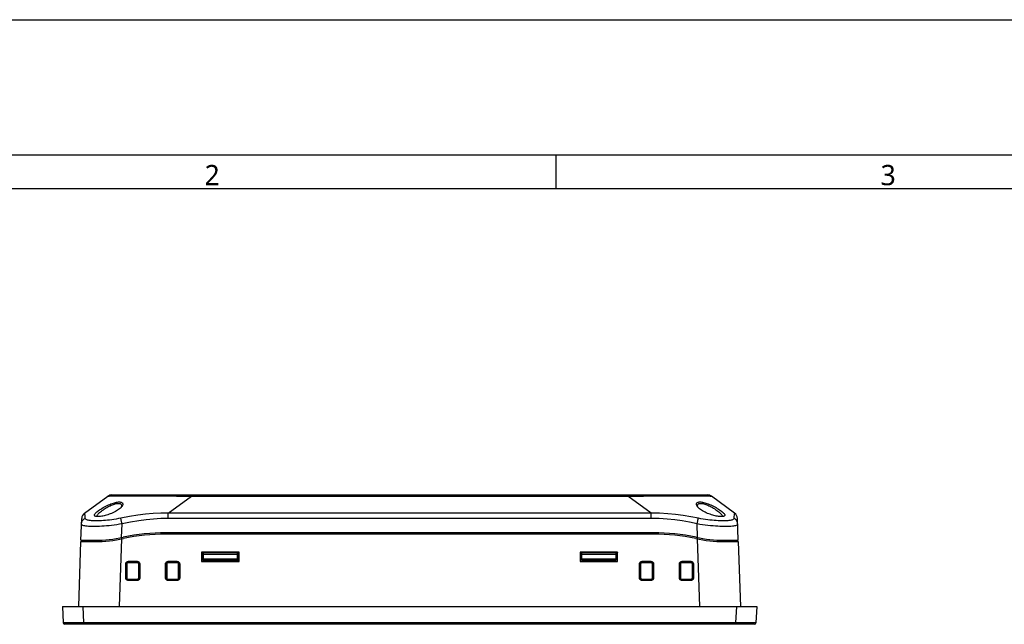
# Model space of a CAD drawing. Header units: millimetres. Extents: x 0 to 1188, y 0 to 840.
# Tile 9 of 38: x 291 to 583, y 661 to 840. Entities that reach past the tile are written whole.
import ezdxf

# ---------------------------------------------------------------- set-up
doc = ezdxf.new("R2010")
doc.units = ezdxf.units.MM
doc.header["$LTSCALE"] = 65.34
for name, color, linetype in [('00_TOPRB0700WD-C-FORMAT', 7, 'CONTINUOUS'), ('2378309_02-SHAPE', 7, 'CONTINUOUS'), ('2378309_03-SHAPE', 7, 'CONTINUOUS'), ('BATT_CR2032-SHAPE', 7, 'CONTINUOUS'), ('FX-W-124-SHAPE', 7, 'CONTINUOUS'), ('PCB_MAIN-OP_07W_BASE-SHAPE', 7, 'CONTINUOUS'), ('RB07W-P0100_REV1-SHAPE', 7, 'CONTINUOUS'), ('RB07W-P0300_REV1-SHAPE', 7, 'CONTINUOUS'), ('TERMINAL_BLOCK_AG-SHAPE', 7, 'CONTINUOUS')]:
    doc.layers.add(name, color=color, linetype=linetype)
doc.styles.add('TEXTSTYLE_2', font='malgun.ttf')

msp = doc.modelspace()

# ---------------------------------------------------------------- linework, layer by layer
at = {"layer": '00_TOPRB0700WD-C-FORMAT', "color": 7, "linetype": 'Continuous'}
for p, q in [((0, 840), (1188, 840)), ((40, 800), (1148, 800)), ((450, 790), (450, 800)), ((50, 790), (1138, 790))]:
    msp.add_line(p, q, dxfattribs=at)
at = {"layer": '2378309_02-SHAPE', "color": 7, "linetype": 'Continuous'}
for p, q in [((345.640137, 682.081752), (345.140137, 682.081752)), ((345.640137, 681.817649), (345.140137, 681.817649)), ((345.140137, 681.517649), (345.640137, 681.517649)), ((345.690137, 679.617649), (345.690137, 679.717649)), ((347.590137, 679.717649), (347.590137, 679.617649))]:
    msp.add_line(p, q, dxfattribs=at)
for points in [[(345.390137, 682.081752), (345.372677, 682.082156), (345.355326, 682.083363), (345.338053, 682.085375), (345.320953, 682.088179), (345.304089, 682.091773), (345.287526, 682.096134), (345.271343, 682.101243), (345.255556, 682.107093), (345.240182, 682.113681), (345.225301, 682.120973), (345.210985, 682.128942), (345.197275, 682.137559), (345.184217, 682.146801), (345.171866, 682.15662), (345.160287, 682.166968), (345.149488, 682.177827), (345.140137, 682.188444)], [(345.555073, 682.121025), (345.540199, 682.11373), (345.524834, 682.107139), (345.509059, 682.101287), (345.492886, 682.096174), (345.47633, 682.091807), (345.459466, 682.088207), (345.442354, 682.085393), (345.425055, 682.083373), (345.40766, 682.082161), (345.390137, 682.081752)], [(345.640137, 682.188447), (345.630854, 682.177899), (345.620063, 682.16704), (345.608488, 682.156689), (345.596142, 682.146865), (345.583089, 682.137618), (345.569383, 682.128998), (345.555073, 682.121025)]]:
    msp.add_lwpolyline(points, dxfattribs=at)
for centre, start, end in [((345.890137, 679.717649), 89.9999976, 180.00000001), ((347.390137, 679.717649), 0, 90.0000024)]:
    msp.add_arc(centre, 0.2, start, end, dxfattribs=at)
at = {"layer": '2378309_03-SHAPE', "color": 7, "linetype": 'Continuous'}
for p, q in [((348.640137, 679.917649), (348.640137, 679.617649)), ((349.840137, 679.917649), (349.840137, 679.617649)), ((350.140137, 679.617649), (350.140137, 679.917649)), ((354.340137, 679.917649), (354.340137, 679.617649)), ((354.640137, 679.617649), (354.640137, 679.917649))]:
    msp.add_line(p, q, dxfattribs=at)
at = {"layer": 'BATT_CR2032-SHAPE', "color": 7, "linetype": 'Continuous'}
for p, q in [((345.640137, 682.017649), (345.140137, 682.017649)), ((345.140137, 681.867649), (345.640137, 681.867649)), ((356.140137, 682.017649), (355.640137, 682.017649)), ((355.640137, 681.867649), (356.140137, 681.867649)), ((356.140137, 680.417649), (355.640137, 680.417649))]:
    msp.add_line(p, q, dxfattribs=at)
for points in [[(356.140137, 681.966853), (356.138798, 681.969133), (356.092368, 682.004339), (356.033461, 682.017649)], [(355.413597, 679.617649), (355.530717, 679.627132), (355.652265, 679.657804), (355.775764, 679.713538), (355.890975, 679.793619), (355.989274, 679.892683), (356.069189, 680.008513), (356.131111, 680.145807), (356.140137, 680.180984)]]:
    msp.add_lwpolyline(points, dxfattribs=at)
msp.add_arc((355.840137, 680.417649), 0.8, 270, 292.06060585, dxfattribs=at)
at = {"layer": 'FX-W-124-SHAPE', "color": 7, "linetype": 'Continuous'}
msp.add_line((355.890337, 679.620468), (355.890337, 679.617649), dxfattribs=at)
at = {"layer": 'PCB_MAIN-OP_07W_BASE-SHAPE', "color": 7, "linetype": 'Continuous'}
for p, q in [((458.220137, 679.617649), (458.220137, 679.917649)), ((463.140137, 679.617649), (463.140137, 679.917649)), ((463.640137, 679.617649), (463.640137, 679.917649))]:
    msp.add_line(p, q, dxfattribs=at)
at = {"layer": 'RB07W-P0100_REV1-SHAPE', "color": 7, "linetype": 'Continuous'}
for p, q in [((478.779648, 687.717649), (334.500626, 687.717649)), ((308.740137, 666.317649), (309.410616, 685.517649)), ((309.410616, 685.517649), (313.640137, 685.517649)), ((321.43005, 686.283515), (320.732827, 666.317649)), ((492.547447, 666.317649), (491.850224, 686.283515)), ((499.640137, 685.517649), (503.869658, 685.517649)), ((503.869658, 685.517649), (504.540137, 666.317649)), ((345.101564, 682.356227), (345.099447, 679.576964)), ((345.101564, 682.356227), (345.140137, 682.317649)), ((356.17871, 682.356227), (345.101564, 682.356227)), ((345.140137, 682.317649), (345.140137, 679.617649)), ((356.140137, 682.317649), (345.140137, 682.317649)), ((356.17871, 682.356227), (356.140137, 682.317649)), ((356.140137, 679.617649), (356.140137, 682.317649)), ((356.180827, 679.576964), (356.17871, 682.356227)), ((457.101564, 682.356227), (457.099447, 679.576964)), ((468.17871, 682.356227), (457.101564, 682.356227)), ((457.101564, 682.356227), (457.140137, 682.317649)), ((468.140137, 682.317649), (457.140137, 682.317649)), ((457.140137, 682.317649), (457.140137, 679.617649)), ((468.17871, 682.356227), (468.140137, 682.317649)), ((468.140137, 679.617649), (468.140137, 682.317649)), ((468.180827, 679.576964), (468.17871, 682.356227)), ((322.645799, 674.789172), (322.648904, 678.864433)), ((322.648904, 678.864433), (322.954135, 678.853733)), ((322.95103, 674.778471), (322.954135, 678.853733)), ((322.954135, 678.853733), (322.982641, 678.825222)), ((322.982641, 678.825222), (322.981417, 674.808854)), ((323.454549, 679.668975), (323.454549, 679.35309)), ((323.454549, 679.668975), (326.025725, 679.668975)), ((323.454549, 679.35309), (323.482641, 679.324994)), ((323.454549, 679.35309), (326.025725, 679.35309)), ((325.997633, 679.324994), (323.482641, 679.324994)), ((326.025725, 679.35309), (325.997633, 679.324994)), ((326.025725, 679.668975), (326.025725, 679.35309)), ((326.526139, 678.853733), (326.497633, 678.825222)), ((326.498857, 674.808854), (326.497633, 678.825222)), ((326.83137, 678.864433), (326.526139, 678.853733)), ((326.526139, 678.853733), (326.529244, 674.778471)), ((326.83137, 678.864433), (326.834475, 674.789172)), ((334.445799, 674.789172), (334.448904, 678.864433)), ((334.448904, 678.864433), (334.754135, 678.853733)), ((334.75103, 674.778471), (334.754135, 678.853733)), ((334.754135, 678.853733), (334.782641, 678.825222)), ((334.782641, 678.825222), (334.781417, 674.808854)), ((335.254549, 679.668975), (335.254549, 679.35309)), ((335.254549, 679.668975), (337.825725, 679.668975)), ((335.254549, 679.35309), (335.282641, 679.324994)), ((335.254549, 679.35309), (337.825725, 679.35309)), ((337.797633, 679.324994), (335.282641, 679.324994)), ((337.825725, 679.35309), (337.797633, 679.324994)), ((337.825725, 679.668975), (337.825725, 679.35309)), ((338.326139, 678.853733), (338.297633, 678.825222)), ((338.298857, 674.808854), (338.297633, 678.825222)), ((338.63137, 678.864433), (338.326139, 678.853733)), ((338.326139, 678.853733), (338.329244, 674.778471)), ((338.63137, 678.864433), (338.634475, 674.789172)), ((345.099447, 679.576964), (345.140137, 679.617649)), ((345.099447, 679.576964), (356.180827, 679.576964)), ((345.140137, 679.617649), (356.140137, 679.617649)), ((356.180827, 679.576964), (356.140137, 679.617649)), ((457.099447, 679.576964), (457.140137, 679.617649)), ((457.099447, 679.576964), (468.180827, 679.576964)), ((457.140137, 679.617649), (468.140137, 679.617649)), ((468.180827, 679.576964), (468.140137, 679.617649)), ((474.645799, 674.789172), (474.648904, 678.864433)), ((474.648904, 678.864433), (474.954135, 678.853733)), ((474.95103, 674.778471), (474.954135, 678.853733)), ((474.954135, 678.853733), (474.982641, 678.825222)), ((474.982641, 678.825222), (474.981417, 674.808854)), ((475.454549, 679.668975), (478.025725, 679.668975)), ((475.454549, 679.668975), (475.454549, 679.35309)), ((475.454549, 679.35309), (478.025725, 679.35309)), ((475.454549, 679.35309), (475.482641, 679.324994)), ((477.997633, 679.324994), (475.482641, 679.324994)), ((478.025725, 679.35309), (477.997633, 679.324994)), ((478.025725, 679.668975), (478.025725, 679.35309)), ((478.526139, 678.853733), (478.497633, 678.825222)), ((478.498857, 674.808854), (478.497633, 678.825222)), ((478.83137, 678.864433), (478.526139, 678.853733)), ((478.526139, 678.853733), (478.529244, 674.778471)), ((478.83137, 678.864433), (478.834475, 674.789172)), ((486.445799, 674.789172), (486.448904, 678.864433)), ((486.448904, 678.864433), (486.754135, 678.853733)), ((486.75103, 674.778471), (486.754135, 678.853733)), ((486.754135, 678.853733), (486.782641, 678.825222)), ((486.782641, 678.825222), (486.781417, 674.808854)), ((487.254549, 679.668975), (489.825725, 679.668975)), ((487.254549, 679.668975), (487.254549, 679.35309)), ((487.254549, 679.35309), (489.825725, 679.35309)), ((487.254549, 679.35309), (487.282641, 679.324994)), ((489.797633, 679.324994), (487.282641, 679.324994)), ((489.825725, 679.35309), (489.797633, 679.324994)), ((489.825725, 679.668975), (489.825725, 679.35309)), ((490.326139, 678.853733), (490.297633, 678.825222)), ((490.298857, 674.808854), (490.297633, 678.825222)), ((490.63137, 678.864433), (490.326139, 678.853733)), ((490.326139, 678.853733), (490.329244, 674.778471)), ((490.63137, 678.864433), (490.634475, 674.789172)), ((322.645799, 674.789172), (322.95103, 674.778471)), ((322.95103, 674.778471), (322.981417, 674.808854)), ((323.450462, 674.27798), (323.481265, 674.308778)), ((323.450462, 673.983403), (323.450462, 674.27798)), ((326.029812, 674.27798), (323.450462, 674.27798)), ((326.029812, 673.983403), (323.450462, 673.983403)), ((323.481265, 674.308778), (325.999009, 674.308778)), ((326.029812, 674.27798), (325.999009, 674.308778)), ((326.029812, 673.983403), (326.029812, 674.27798)), ((326.529244, 674.778471), (326.498857, 674.808854)), ((326.834475, 674.789172), (326.529244, 674.778471)), ((334.445799, 674.789172), (334.75103, 674.778471)), ((334.75103, 674.778471), (334.781417, 674.808854)), ((335.250462, 674.27798), (335.281265, 674.308778)), ((335.250462, 673.983403), (335.250462, 674.27798)), ((337.829812, 674.27798), (335.250462, 674.27798)), ((337.829812, 673.983403), (335.250462, 673.983403)), ((335.281265, 674.308778), (337.799009, 674.308778)), ((337.829812, 674.27798), (337.799009, 674.308778)), ((337.829812, 673.983403), (337.829812, 674.27798)), ((338.329244, 674.778471), (338.298857, 674.808854)), ((338.634475, 674.789172), (338.329244, 674.778471)), ((474.645799, 674.789172), (474.95103, 674.778471)), ((474.95103, 674.778471), (474.981417, 674.808854)), ((475.450462, 674.27798), (475.481265, 674.308778)), ((478.029812, 674.27798), (475.450462, 674.27798)), ((475.450462, 673.983403), (475.450462, 674.27798)), ((478.029812, 673.983403), (475.450462, 673.983403)), ((475.481265, 674.308778), (477.999009, 674.308778)), ((478.029812, 674.27798), (477.999009, 674.308778)), ((478.029812, 673.983403), (478.029812, 674.27798)), ((478.529244, 674.778471), (478.498857, 674.808854)), ((478.834475, 674.789172), (478.529244, 674.778471)), ((486.445799, 674.789172), (486.75103, 674.778471)), ((486.75103, 674.778471), (486.781417, 674.808854)), ((487.250462, 674.27798), (487.281265, 674.308778)), ((489.829812, 674.27798), (487.250462, 674.27798)), ((487.250462, 673.983403), (487.250462, 674.27798)), ((489.829812, 673.983403), (487.250462, 673.983403)), ((487.281265, 674.308778), (489.799009, 674.308778)), ((489.829812, 674.27798), (489.799009, 674.308778)), ((489.829812, 673.983403), (489.829812, 674.27798)), ((490.329244, 674.778471), (490.298857, 674.808854)), ((490.634475, 674.789172), (490.329244, 674.778471)), ((303.940137, 666.317649), (304.193066, 661.491481)), ((303.940137, 666.317649), (509.340137, 666.317649)), ((309.931914, 666.317649), (310.184843, 661.491481)), ((503.34836, 666.317649), (503.095431, 661.491481)), ((509.340137, 666.317649), (509.087208, 661.491481)), ((307.150651, 661.481864), (306.540123, 661.481037)), ((310.184843, 661.017649), (310.184843, 661.491481)), ((503.095431, 661.491481), (310.184843, 661.491481)), ((503.095431, 661.017649), (503.095431, 661.491481)), ((507.068097, 661.480744), (506.701828, 661.481051)), ((508.587893, 661.017649), (304.69238, 661.017649))]:
    msp.add_line(p, q, dxfattribs=at)
for points in [[(322.648904, 678.864433), (322.655917, 678.969807), (322.676319, 679.07205), (322.710495, 679.172152), (322.757292, 679.267147), (322.816066, 679.354722), (322.885669, 679.433917), (322.965275, 679.503351), (323.053271, 679.561975), (323.148636, 679.608452), (323.248772, 679.642262), (323.350376, 679.662315), (323.454549, 679.668975)], [(322.954135, 678.853733), (322.958428, 678.918591), (322.971184, 678.982616), (322.992331, 679.044787), (323.021492, 679.10372), (323.057974, 679.158102), (323.101236, 679.207234), (323.150645, 679.250372), (323.205335, 679.286712), (323.264528, 679.315668), (323.326754, 679.336531), (323.390415, 679.348978), (323.454549, 679.35309)], [(323.482641, 679.324994), (323.4035, 679.318578), (323.328142, 679.300532), (323.255716, 679.270419), (323.188777, 679.229545), (323.129205, 679.178536), (323.078175, 679.118986), (323.03728, 679.052072), (323.007147, 678.979671), (322.989079, 678.904338), (322.982641, 678.825222)], [(326.497633, 678.825222), (326.491195, 678.904338), (326.473126, 678.979671), (326.442994, 679.052072), (326.402099, 679.118986), (326.351069, 679.178536), (326.291497, 679.229545), (326.224558, 679.270419), (326.152132, 679.300532), (326.076774, 679.318578), (325.997633, 679.324994)], [(326.025725, 679.668975), (326.131168, 679.662046), (326.23349, 679.641734), (326.333678, 679.607655), (326.428767, 679.560959), (326.51644, 679.502287), (326.595736, 679.432787), (326.665273, 679.353283), (326.723999, 679.265385), (326.770578, 679.170114), (326.804484, 679.070064), (326.824627, 678.968537), (326.83137, 678.864433)], [(326.025725, 679.35309), (326.090652, 679.348875), (326.154754, 679.336203), (326.21701, 679.315148), (326.276034, 679.286082), (326.330511, 679.249697), (326.37974, 679.206533), (326.422976, 679.157222), (326.459414, 679.102627), (326.488465, 679.043525), (326.509419, 678.981383), (326.52195, 678.917798), (326.526139, 678.853733)], [(334.448904, 678.864433), (334.455917, 678.969807), (334.476319, 679.07205), (334.510495, 679.172152), (334.557292, 679.267147), (334.616066, 679.354722), (334.685669, 679.433917), (334.765275, 679.503351), (334.853271, 679.561975), (334.948636, 679.608452), (335.048772, 679.642262), (335.150376, 679.662315), (335.254549, 679.668975)], [(334.754135, 678.853733), (334.758428, 678.918591), (334.771184, 678.982616), (334.792331, 679.044787), (334.821492, 679.10372), (334.857974, 679.158102), (334.901236, 679.207234), (334.950645, 679.250372), (335.005335, 679.286712), (335.064528, 679.315668), (335.126754, 679.336531), (335.190415, 679.348978), (335.254549, 679.35309)], [(335.282641, 679.324994), (335.2035, 679.318578), (335.128142, 679.300532), (335.055716, 679.270419), (334.988777, 679.229545), (334.929205, 679.178536), (334.878175, 679.118986), (334.83728, 679.052072), (334.807147, 678.979671), (334.789079, 678.904338), (334.782641, 678.825222)], [(338.297633, 678.825222), (338.291195, 678.904338), (338.273126, 678.979671), (338.242994, 679.052072), (338.202099, 679.118986), (338.151069, 679.178536), (338.091497, 679.229545), (338.024558, 679.270419), (337.952132, 679.300532), (337.876774, 679.318578), (337.797633, 679.324994)], [(337.825725, 679.668975), (337.931168, 679.662046), (338.03349, 679.641734), (338.133678, 679.607655), (338.228767, 679.560959), (338.31644, 679.502287), (338.395736, 679.432787), (338.465273, 679.353283), (338.523999, 679.265385), (338.570578, 679.170114), (338.604484, 679.070064), (338.624627, 678.968537), (338.63137, 678.864433)], [(337.825725, 679.35309), (337.890652, 679.348875), (337.954754, 679.336203), (338.01701, 679.315148), (338.076034, 679.286082), (338.130511, 679.249697), (338.17974, 679.206533), (338.222976, 679.157222), (338.259414, 679.102627), (338.288465, 679.043525), (338.309419, 678.981383), (338.32195, 678.917798), (338.326139, 678.853733)], [(474.648904, 678.864433), (474.655917, 678.969807), (474.676319, 679.07205), (474.710495, 679.172152), (474.757292, 679.267147), (474.816066, 679.354722), (474.885669, 679.433917), (474.965275, 679.503351), (475.053271, 679.561975), (475.148636, 679.608452), (475.248772, 679.642262), (475.350376, 679.662315), (475.454549, 679.668975)], [(474.954135, 678.853733), (474.958428, 678.918591), (474.971184, 678.982616), (474.992331, 679.044787), (475.021492, 679.10372), (475.057974, 679.158102), (475.101236, 679.207234), (475.150645, 679.250372), (475.205335, 679.286712), (475.264528, 679.315668), (475.326754, 679.336531), (475.390415, 679.348978), (475.454549, 679.35309)], [(475.482641, 679.324994), (475.4035, 679.318578), (475.328142, 679.300532), (475.255716, 679.270419), (475.188777, 679.229545), (475.129205, 679.178536), (475.078175, 679.118986), (475.03728, 679.052072), (475.007147, 678.979671), (474.989079, 678.904338), (474.982641, 678.825222)], [(478.497633, 678.825222), (478.491195, 678.904338), (478.473126, 678.979671), (478.442994, 679.052072), (478.402099, 679.118986), (478.351069, 679.178536), (478.291497, 679.229545), (478.224558, 679.270419), (478.152132, 679.300532), (478.076774, 679.318578), (477.997633, 679.324994)], [(478.025725, 679.668975), (478.131168, 679.662046), (478.23349, 679.641734), (478.333678, 679.607655), (478.428767, 679.560959), (478.51644, 679.502287), (478.595736, 679.432787), (478.665273, 679.353283), (478.723999, 679.265385), (478.770578, 679.170114), (478.804484, 679.070064), (478.824627, 678.968537), (478.83137, 678.864433)], [(478.025725, 679.35309), (478.090652, 679.348875), (478.154754, 679.336203), (478.21701, 679.315148), (478.276034, 679.286082), (478.330511, 679.249697), (478.37974, 679.206533), (478.422976, 679.157222), (478.459414, 679.102627), (478.488465, 679.043525), (478.509419, 678.981383), (478.52195, 678.917798), (478.526139, 678.853733)], [(486.448904, 678.864433), (486.455917, 678.969807), (486.476319, 679.07205), (486.510495, 679.172152), (486.557292, 679.267147), (486.616066, 679.354722), (486.685669, 679.433917), (486.765275, 679.503351), (486.853271, 679.561975), (486.948636, 679.608452), (487.048772, 679.642262), (487.150376, 679.662315), (487.254549, 679.668975)], [(486.754135, 678.853733), (486.758428, 678.918591), (486.771184, 678.982616), (486.792331, 679.044787), (486.821492, 679.10372), (486.857974, 679.158102), (486.901236, 679.207234), (486.950645, 679.250372), (487.005335, 679.286712), (487.064528, 679.315668), (487.126754, 679.336531), (487.190415, 679.348978), (487.254549, 679.35309)], [(487.282641, 679.324994), (487.2035, 679.318578), (487.128142, 679.300532), (487.055716, 679.270419), (486.988777, 679.229545), (486.929205, 679.178536), (486.878175, 679.118986), (486.83728, 679.052072), (486.807147, 678.979671), (486.789079, 678.904338), (486.782641, 678.825222)], [(490.297633, 678.825222), (490.291195, 678.904338), (490.273126, 678.979671), (490.242994, 679.052072), (490.202099, 679.118986), (490.151069, 679.178536), (490.091497, 679.229545), (490.024558, 679.270419), (489.952132, 679.300532), (489.876774, 679.318578), (489.797633, 679.324994)], [(489.825725, 679.668975), (489.931168, 679.662046), (490.03349, 679.641734), (490.133678, 679.607655), (490.228767, 679.560959), (490.31644, 679.502287), (490.395736, 679.432787), (490.465273, 679.353283), (490.523999, 679.265385), (490.570578, 679.170114), (490.604484, 679.070064), (490.624627, 678.968537), (490.63137, 678.864433)], [(489.825725, 679.35309), (489.890652, 679.348875), (489.954754, 679.336203), (490.01701, 679.315148), (490.076034, 679.286082), (490.130511, 679.249697), (490.17974, 679.206533), (490.222976, 679.157222), (490.259414, 679.102627), (490.288465, 679.043525), (490.309419, 678.981383), (490.32195, 678.917798), (490.326139, 678.853733)], [(323.450462, 673.983403), (323.345061, 673.990335), (323.242795, 674.01066), (323.142676, 674.044759), (323.047667, 674.091485), (322.960079, 674.150193), (322.880867, 674.219751), (322.811402, 674.299346), (322.752747, 674.38737), (322.706244, 674.482812), (322.672428, 674.583065), (322.652402, 674.684817), (322.645799, 674.789172)], [(323.450462, 674.27798), (323.385564, 674.282201), (323.321506, 674.294889), (323.259309, 674.315973), (323.200356, 674.345079), (323.14596, 674.381514), (323.096814, 674.424745), (323.05366, 674.47415), (323.017307, 674.528864), (322.988346, 674.588115), (322.967496, 674.650431), (322.955082, 674.714203), (322.95103, 674.778471)], [(322.981417, 674.808854), (322.987814, 674.729676), (323.00585, 674.654288), (323.035959, 674.581839), (323.076835, 674.514884), (323.12785, 674.455302), (323.187411, 674.404269), (323.25434, 674.363376), (323.326761, 674.333251), (323.402118, 674.315197), (323.481265, 674.308778)], [(325.999009, 674.308778), (326.078156, 674.315197), (326.153513, 674.333251), (326.225933, 674.363376), (326.292863, 674.404269), (326.352423, 674.455302), (326.403438, 674.514883), (326.444315, 674.581839), (326.474424, 674.654288), (326.492459, 674.729675), (326.498857, 674.808854)], [(326.834475, 674.789172), (326.827598, 674.68352), (326.807308, 674.581034), (326.773215, 674.480727), (326.726488, 674.385564), (326.667781, 674.29787), (326.598247, 674.218591), (326.518722, 674.149103), (326.430806, 674.090446), (326.335511, 674.043943), (326.235442, 674.010119), (326.13391, 673.990059), (326.029812, 673.983403)], [(326.529244, 674.778471), (326.525087, 674.713393), (326.512445, 674.649169), (326.491396, 674.586822), (326.462322, 674.527742), (326.425922, 674.473246), (326.38274, 674.424025), (326.333412, 674.380822), (326.2788, 674.344434), (326.219672, 674.31544), (326.157503, 674.294553), (326.093897, 674.282095), (326.029812, 674.27798)], [(335.250462, 673.983403), (335.145061, 673.990335), (335.042795, 674.01066), (334.942676, 674.044759), (334.847667, 674.091485), (334.760079, 674.150193), (334.680867, 674.219751), (334.611402, 674.299346), (334.552747, 674.38737), (334.506244, 674.482812), (334.472428, 674.583065), (334.452402, 674.684817), (334.445799, 674.789172)], [(335.250462, 674.27798), (335.185564, 674.282201), (335.121506, 674.294889), (335.059309, 674.315973), (335.000356, 674.345079), (334.94596, 674.381514), (334.896814, 674.424745), (334.85366, 674.47415), (334.817307, 674.528864), (334.788346, 674.588115), (334.767496, 674.650431), (334.755082, 674.714203), (334.75103, 674.778471)], [(334.781417, 674.808854), (334.787814, 674.729676), (334.80585, 674.654288), (334.835959, 674.581839), (334.876835, 674.514884), (334.92785, 674.455302), (334.987411, 674.404269), (335.05434, 674.363376), (335.126761, 674.333251), (335.202118, 674.315197), (335.281265, 674.308778)], [(337.799009, 674.308778), (337.878156, 674.315197), (337.953513, 674.333251), (338.025933, 674.363376), (338.092863, 674.404269), (338.152423, 674.455302), (338.203438, 674.514883), (338.244315, 674.581839), (338.274424, 674.654288), (338.292459, 674.729675), (338.298857, 674.808854)], [(338.634475, 674.789172), (338.627598, 674.68352), (338.607308, 674.581034), (338.573215, 674.480727), (338.526488, 674.385564), (338.467781, 674.29787), (338.398247, 674.218591), (338.318722, 674.149103), (338.230806, 674.090446), (338.135511, 674.043943), (338.035442, 674.010119), (337.93391, 673.990059), (337.829812, 673.983403)], [(338.329244, 674.778471), (338.325087, 674.713393), (338.312445, 674.649169), (338.291396, 674.586822), (338.262322, 674.527742), (338.225922, 674.473246), (338.18274, 674.424025), (338.133412, 674.380822), (338.0788, 674.344434), (338.019672, 674.31544), (337.957503, 674.294553), (337.893897, 674.282095), (337.829812, 674.27798)], [(475.450462, 673.983403), (475.345061, 673.990335), (475.242795, 674.01066), (475.142676, 674.044759), (475.047667, 674.091485), (474.960079, 674.150193), (474.880867, 674.219751), (474.811402, 674.299346), (474.752747, 674.38737), (474.706244, 674.482812), (474.672428, 674.583065), (474.652402, 674.684817), (474.645799, 674.789172)], [(475.450462, 674.27798), (475.385564, 674.282201), (475.321506, 674.294889), (475.259309, 674.315973), (475.200356, 674.345079), (475.14596, 674.381514), (475.096814, 674.424745), (475.05366, 674.47415), (475.017307, 674.528864), (474.988346, 674.588115), (474.967496, 674.650431), (474.955082, 674.714203), (474.95103, 674.778471)], [(474.981417, 674.808854), (474.987814, 674.729676), (475.00585, 674.654288), (475.035959, 674.581839), (475.076835, 674.514884), (475.12785, 674.455302), (475.187411, 674.404269), (475.25434, 674.363376), (475.326761, 674.333251), (475.402118, 674.315197), (475.481265, 674.308778)], [(477.999009, 674.308778), (478.078156, 674.315197), (478.153513, 674.333251), (478.225933, 674.363376), (478.292863, 674.404269), (478.352423, 674.455302), (478.403438, 674.514883), (478.444315, 674.581839), (478.474424, 674.654288), (478.492459, 674.729675), (478.498857, 674.808854)], [(478.834475, 674.789172), (478.827598, 674.68352), (478.807308, 674.581034), (478.773215, 674.480727), (478.726488, 674.385564), (478.667781, 674.29787), (478.598247, 674.218591), (478.518722, 674.149103), (478.430806, 674.090446), (478.335511, 674.043943), (478.235442, 674.010119), (478.13391, 673.990059), (478.029812, 673.983403)], [(478.529244, 674.778471), (478.525087, 674.713393), (478.512445, 674.649169), (478.491396, 674.586822), (478.462322, 674.527742), (478.425922, 674.473246), (478.38274, 674.424025), (478.333412, 674.380822), (478.2788, 674.344434), (478.219672, 674.31544), (478.157503, 674.294553), (478.093897, 674.282095), (478.029812, 674.27798)], [(487.250462, 673.983403), (487.145061, 673.990335), (487.042795, 674.01066), (486.942676, 674.044759), (486.847667, 674.091485), (486.760079, 674.150193), (486.680867, 674.219751), (486.611402, 674.299346), (486.552747, 674.38737), (486.506244, 674.482812), (486.472428, 674.583065), (486.452402, 674.684817), (486.445799, 674.789172)], [(487.250462, 674.27798), (487.185564, 674.282201), (487.121506, 674.294889), (487.059309, 674.315973), (487.000356, 674.345079), (486.94596, 674.381514), (486.896814, 674.424745), (486.85366, 674.47415), (486.817307, 674.528864), (486.788346, 674.588115), (486.767496, 674.650431), (486.755082, 674.714203), (486.75103, 674.778471)], [(486.781417, 674.808854), (486.787814, 674.729676), (486.80585, 674.654288), (486.835959, 674.581839), (486.876835, 674.514884), (486.92785, 674.455302), (486.987411, 674.404269), (487.05434, 674.363376), (487.126761, 674.333251), (487.202118, 674.315197), (487.281265, 674.308778)], [(489.799009, 674.308778), (489.878156, 674.315197), (489.953513, 674.333251), (490.025933, 674.363376), (490.092863, 674.404269), (490.152423, 674.455302), (490.203438, 674.514883), (490.244315, 674.581839), (490.274424, 674.654288), (490.292459, 674.729675), (490.298857, 674.808854)], [(490.634475, 674.789172), (490.627598, 674.68352), (490.607308, 674.581034), (490.573215, 674.480727), (490.526488, 674.385564), (490.467781, 674.29787), (490.398247, 674.218591), (490.318722, 674.149103), (490.230806, 674.090446), (490.135511, 674.043943), (490.035442, 674.010119), (489.93391, 673.990059), (489.829812, 673.983403)], [(490.329244, 674.778471), (490.325087, 674.713393), (490.312445, 674.649169), (490.291396, 674.586822), (490.262322, 674.527742), (490.225922, 674.473246), (490.18274, 674.424025), (490.133412, 674.380822), (490.0788, 674.344434), (490.019672, 674.31544), (489.957503, 674.294553), (489.893897, 674.282095), (489.829812, 674.27798)], [(306.540123, 661.481037), (306.025981, 661.480698), (305.698592, 661.480744), (305.399253, 661.481051), (305.130807, 661.48156), (304.894322, 661.482302), (304.692174, 661.483279), (304.521746, 661.484402), (304.382878, 661.485798), (304.279677, 661.487447), (304.215296, 661.489334), (304.193066, 661.491481)], [(309.313874, 661.487973), (308.443801, 661.485038), (308.002185, 661.483742), (307.567771, 661.482722), (307.150651, 661.481864)], [(310.184843, 661.491481), (309.750483, 661.489738), (309.313874, 661.487973)], [(505.909002, 661.482302), (505.053065, 661.484402), (504.591734, 661.485798), (504.110241, 661.487447), (503.610317, 661.489334), (503.095431, 661.491481)], [(506.701828, 661.481051), (506.314708, 661.48156), (505.909002, 661.482302)], [(509.087208, 661.491481), (509.071386, 661.489738), (509.023507, 661.487973), (508.943249, 661.486459), (508.828766, 661.485038), (508.675725, 661.483742), (508.4858, 661.482722), (508.26265, 661.481864), (508.007282, 661.481258), (507.72276, 661.480868), (507.409654, 661.480698), (507.068097, 661.480744)]]:
    msp.add_lwpolyline(points, dxfattribs=at)
for centre, radius, start, end in [((334.500626, 627.717649), 60, 90, 102.04060774), ((478.779648, 627.717649), 60, 77.95939226, 90), ((313.640137, 725.517649), 40, 270, 282.04060774), ((499.640137, 725.517649), 40, 257.95939226, 270), ((304.69238, 661.517649), 0.5, 183, 270), ((508.587893, 661.517649), 0.5, 270, 357)]:
    msp.add_arc(centre, radius, start, end, dxfattribs=at)
at = {"layer": 'RB07W-P0300_REV1-SHAPE', "color": 7, "linetype": 'Continuous'}
for p, q in [((318.544296, 699.317649), (494.735977, 699.317649)), ((342.112151, 699.317649), (342.112151, 698.933628)), ((471.168123, 699.317649), (471.168123, 698.933628)), ((310.469903, 693.904978), (317.365904, 698.933628)), ((335.21616, 693.904985), (342.112151, 698.933628)), ((342.112151, 698.933628), (471.168123, 698.933628)), ((478.064114, 693.904985), (471.168123, 698.933628)), ((502.810371, 693.904978), (495.91437, 698.933628)), ((321.265805, 695.613176), (321.230933, 695.557652)), ((335.21616, 692.358805), (335.21616, 693.904985)), ((478.064114, 693.904985), (335.21616, 693.904985)), ((478.064114, 692.358805), (478.064114, 693.904985)), ((492.049308, 695.557616), (492.015476, 695.61139)), ((492.444688, 695.194292), (492.201033, 695.405905)), ((309.424584, 685.917649), (309.649514, 692.358797)), ((314.184063, 692.900366), (313.980621, 692.915848)), ((321.444395, 686.694285), (321.586118, 690.752722)), ((478.064114, 692.358805), (335.21616, 692.358805)), ((491.835879, 686.694285), (491.694155, 690.752722)), ((499.293679, 692.915167), (499.089527, 692.900132)), ((503.85569, 685.917649), (503.63076, 692.358797)), ((478.779648, 688.117649), (334.500626, 688.117649)), ((309.424584, 685.917649), (313.640137, 685.917649)), ((310.010616, 685.517649), (310.010616, 685.917649)), ((321.510616, 686.299597), (321.510616, 686.694285)), ((491.769658, 686.299597), (491.769658, 686.694285)), ((499.640137, 685.917649), (503.85569, 685.917649)), ((503.269658, 685.517649), (503.269658, 685.917649)), ((345.640137, 679.917649), (345.640137, 682.317649)), ((355.640137, 682.217649), (345.640137, 682.217649)), ((355.640137, 681.721072), (345.640137, 681.721072)), ((355.640137, 682.317649), (355.640137, 679.917649)), ((355.811024, 682.017649), (355.795302, 682.317649)), ((457.640137, 679.917649), (457.640137, 682.317649)), ((467.640137, 682.217649), (457.640137, 682.217649)), ((467.640137, 681.721072), (457.640137, 681.721072)), ((467.640137, 682.317649), (467.640137, 679.917649)), ((355.640137, 680.310342), (345.640137, 680.310342)), ((355.640137, 679.917649), (345.640137, 679.917649)), ((467.640137, 680.310342), (457.640137, 680.310342)), ((467.640137, 679.917649), (457.640137, 679.917649))]:
    msp.add_line(p, q, dxfattribs=at)
for points in [[(313.369114, 693.280292), (313.375854, 693.387284), (313.41647, 693.507507), (313.490624, 693.641683), (313.598687, 693.789093), (313.741102, 693.949478), (313.917312, 694.122135), (314.12758, 694.306758), (314.369992, 694.501654), (314.64388, 694.705687), (314.945968, 694.916452), (315.274425, 695.132007), (315.624513, 695.349266), (315.992741, 695.565352), (316.373775, 695.777173), (316.762761, 695.981398), (317.154874, 696.175599), (317.544783, 696.356725), (317.929079, 696.523409), (318.303124, 696.673535), (318.665075, 696.806685), (319.011736, 696.921854), (319.342312, 697.019142), (319.655014, 697.098369), (319.949451, 697.159774), (320.224638, 697.203575), (320.480435, 697.229954), (320.716567, 697.239255), (320.932378, 697.23138), (321.127523, 697.20651), (321.300748, 697.164296), (321.451445, 697.104475), (321.57727, 697.027128), (321.676211, 696.931973), (321.74653, 696.820213), (321.785513, 696.693131), (321.793918, 696.550694)], [(314.068046, 692.909195), (314.072784, 692.980262), (314.108731, 693.100943), (314.174089, 693.235384), (314.26921, 693.383029), (314.394077, 693.543634), (314.548639, 693.716442), (314.732702, 693.901211), (314.945259, 694.096152), (315.18504, 694.300236), (315.449991, 694.510929), (315.737768, 694.726423), (316.044995, 694.943505), (316.367988, 695.159414), (316.70255, 695.370984), (317.044152, 695.574937), (317.388578, 695.768854), (317.73129, 695.949653), (318.068922, 696.116053), (318.397811, 696.265847), (318.715813, 696.398732), (319.020556, 696.513602), (319.310892, 696.610661), (319.585554, 696.68964), (319.843926, 696.750861), (320.085247, 696.794477), (320.309369, 696.820722), (320.515919, 696.829899), (320.704504, 696.821947), (320.874515, 696.79701), (321.0252, 696.754777), (321.155712, 696.694933), (321.264072, 696.617635), (321.348691, 696.5225), (321.407593, 696.410842), (321.439398, 696.283995), (321.443176, 696.141514)], [(317.365904, 698.933628), (317.395102, 698.94655), (317.447092, 698.959214), (317.520738, 698.970956), (317.619323, 698.982865), (317.746013, 698.994405), (317.902692, 699.005671), (318.091647, 699.01661), (318.314626, 699.027075), (318.57414, 699.037189), (318.869714, 699.046447), (319.201528, 699.055209), (319.568778, 699.063001), (319.96999, 699.070041), (320.406358, 699.076271), (320.87823, 699.081615), (321.386713, 699.08615), (321.933352, 699.089818), (322.51731, 699.092513), (323.138887, 699.09439), (323.79589, 699.095174), (324.486922, 699.095154), (325.209371, 699.094035), (325.960191, 699.092069), (326.73887, 699.089159), (327.543541, 699.085329), (328.375213, 699.080676), (329.23544, 699.075137), (330.120926, 699.068647), (331.030854, 699.061446), (331.959217, 699.053257), (332.902431, 699.044558), (333.852183, 699.034968), (334.795522, 699.024894), (335.742623, 699.014597), (336.692404, 699.00331), (337.666217, 698.991989), (338.680381, 698.979092), (339.74944, 698.965625), (340.895995, 698.951323), (342.112151, 698.933628)], [(321.793918, 696.550694), (321.767755, 696.3872), (321.704419, 696.211185), (321.603576, 696.022007)], [(471.168123, 698.933628), (472.111856, 698.94655), (473.0446, 698.959214), (473.960002, 698.970956), (474.876339, 698.982865), (475.813001, 698.994405), (476.759946, 699.005671), (477.714884, 699.01661), (478.673698, 699.027075), (479.634235, 699.037189), (480.588111, 699.046447), (481.527518, 699.055209), (482.448686, 699.063001), (483.344725, 699.070041), (484.217398, 699.076271), (485.066127, 699.081615), (485.890931, 699.08615), (486.692504, 699.089818), (487.468034, 699.092513), (488.215914, 699.09439), (488.933306, 699.095174), (489.617493, 699.095154), (490.266882, 699.094035), (490.878862, 699.092069), (491.454265, 699.089159), (491.992668, 699.085329), (492.495378, 699.080676), (492.96389, 699.075137), (493.397014, 699.068647), (493.794521, 699.061446), (494.155418, 699.053257), (494.478961, 699.044558), (494.765154, 699.034968), (495.012604, 699.024894), (495.226164, 699.014597), (495.408816, 699.00331), (495.563463, 698.991989), (495.693638, 698.979092), (495.796794, 698.965625), (495.870911, 698.951323), (495.91437, 698.933628)], [(491.486356, 696.550694), (491.495749, 696.696037), (491.535793, 696.824622), (491.60737, 696.936232), (491.707439, 697.030489), (491.833803, 697.106996), (491.984925, 697.165976), (492.158875, 697.207582), (492.354718, 697.231913), (492.570956, 697.239231), (492.807418, 697.229398), (493.063556, 697.202522), (493.339044, 697.158252), (493.633721, 697.096406), (493.946608, 697.016767), (494.277318, 696.919096), (494.624045, 696.803582), (494.985984, 696.670132), (495.359931, 696.519757), (495.744036, 696.352883), (496.133658, 696.171633), (496.525374, 695.977386), (496.913877, 695.773184), (497.294359, 695.561451), (497.661966, 695.34552), (498.011343, 695.128502), (498.339081, 694.91322), (498.640556, 694.702682), (498.913818, 694.49892), (499.155428, 694.304483), (499.364975, 694.120272), (499.540849, 693.947693), (499.683011, 693.787341), (499.790637, 693.64012), (499.864357, 693.50627), (499.904654, 693.386571), (499.91116, 693.280292)], [(491.677755, 696.020218), (491.576615, 696.209483), (491.512942, 696.386121), (491.486356, 696.550694)], [(491.837098, 696.141514), (491.841301, 696.28688), (491.874377, 696.415248), (491.934528, 696.526763), (492.020008, 696.620994), (492.128924, 696.697459), (492.259759, 696.756458), (492.411058, 696.798081), (492.581724, 696.822482), (492.770702, 696.829879), (492.977541, 696.82017), (493.201968, 696.793428), (493.443561, 696.749344), (493.702148, 696.687682), (493.976976, 696.608292), (494.267433, 696.510851), (494.572237, 696.395637), (494.890227, 696.262451), (495.21903, 696.112408), (495.556495, 695.945818), (495.898952, 695.764894), (496.243028, 695.57093), (496.584201, 695.367), (496.918278, 695.155516), (497.240723, 694.939761), (497.54732, 694.72292), (497.834469, 694.507698), (498.098892, 694.297231), (498.338113, 694.093417), (498.549934, 693.898936), (498.733399, 693.714577), (498.887706, 693.541846), (499.012315, 693.381274), (499.107083, 693.233817), (499.172033, 693.099704), (499.207613, 692.979552), (499.212255, 692.90917)], [(310.704432, 692.432561), (310.67248, 692.880371), (310.63571, 693.25123), (310.600594, 693.542521), (310.559983, 693.754342), (310.512108, 693.878742), (310.469903, 693.904978)], [(313.532792, 693.043379), (313.449222, 693.10873), (313.3935, 693.188209), (313.369114, 693.280292)], [(321.07987, 695.406489), (320.83595, 695.194575), (320.562196, 694.983859), (320.261514, 694.777116), (319.937892, 694.576168), (319.595084, 694.383226), (319.236871, 694.199366), (318.867208, 694.026111), (318.489453, 693.863964), (318.107314, 693.713834), (317.723756, 693.575876), (317.342102, 693.450576), (316.964991, 693.337904), (316.595365, 693.238099), (316.235593, 693.15105), (315.888275, 693.07688), (315.555565, 693.015463), (315.239829, 692.966892), (314.942891, 692.931054), (314.666712, 692.908042), (314.413084, 692.897778), (314.184063, 692.900366)], [(321.447156, 695.799459), (321.290222, 695.61698), (321.07987, 695.406489)], [(335.21616, 693.904985), (333.013527, 693.89033), (330.783089, 693.788983), (328.554184, 693.603685), (326.247545, 693.325563), (323.785115, 692.937224), (321.198036, 692.432564)], [(321.443176, 696.141514), (321.416465, 695.977937), (321.35767, 695.802235), (321.265805, 695.613176)], [(321.603576, 696.022007), (321.465688, 695.823191), (321.447156, 695.799459)], [(492.082238, 692.432564), (489.822298, 692.880442), (487.554195, 693.251267), (485.302604, 693.542426), (483.000139, 693.754198), (480.578909, 693.878678), (478.064114, 693.904985)], [(491.833063, 695.799532), (491.815776, 695.821652), (491.677755, 696.020218)], [(492.201033, 695.405905), (491.991027, 695.615892), (491.833063, 695.799532)], [(492.015476, 695.61139), (491.923304, 695.800534), (491.864072, 695.976853), (491.837098, 696.141514)], [(499.089527, 692.900132), (498.859825, 692.8979), (498.60601, 692.90851), (498.32982, 692.931834), (498.03284, 692.967945), (497.717151, 693.016746), (497.384645, 693.078346), (497.037635, 693.152657), (496.678242, 693.239807), (496.309071, 693.339671), (495.932489, 693.452358), (495.55142, 693.577629), (495.168491, 693.715515), (494.787013, 693.865528), (494.409945, 694.027511), (494.040968, 694.20056), (493.68341, 694.384183), (493.341232, 694.576847), (493.018238, 694.777451), (492.7181, 694.983843), (492.444688, 695.194292)], [(499.91116, 693.280292), (499.885351, 693.18631), (499.828222, 693.105841), (499.747513, 693.043281)], [(502.810371, 693.904978), (502.770087, 693.890284), (502.729013, 693.788878), (502.689441, 693.603549), (502.652878, 693.325443), (502.615806, 692.937144), (502.575842, 692.432561)], [(309.593428, 690.752719), (309.612322, 690.961846), (309.65415, 691.167742), (309.718429, 691.368022), (309.804412, 691.560365), (309.911105, 691.742545), (310.037272, 691.91245), (310.181451, 692.068112), (310.341971, 692.207729), (310.516974, 692.329683), (310.704432, 692.432561)], [(321.586118, 690.752722), (320.787757, 690.615078), (320.001966, 690.492799), (319.234375, 690.386551), (318.480553, 690.294192), (317.736184, 690.213726), (317.007263, 690.145139), (316.297266, 690.087911), (315.609039, 690.04163), (314.94541, 690.005798), (314.309484, 689.980207), (313.704116, 689.964521), (313.13211, 689.958704), (312.59611, 689.962582), (312.098377, 689.976312), (311.640981, 689.999912), (311.226044, 690.033694), (310.856378, 690.077598), (310.530477, 690.132848), (310.248258, 690.200216), (310.013228, 690.280758), (309.82767, 690.375618), (309.694675, 690.485379), (309.61629, 690.611167), (309.593428, 690.752719)], [(321.198036, 692.432564), (320.512097, 692.293876), (319.838451, 692.171422), (319.178234, 692.064883), (318.528966, 691.972418), (317.886899, 691.891986), (317.25718, 691.823442), (316.642873, 691.766384), (316.04639, 691.720208), (315.470249, 691.68457), (314.917059, 691.659047), (314.389415, 691.643497), (313.889631, 691.637655), (313.420159, 691.641566), (312.98284, 691.655171), (312.579648, 691.678713), (312.212262, 691.712302), (311.883074, 691.756054), (311.591467, 691.811173), (311.33652, 691.878499), (311.12158, 691.958977), (310.948804, 692.054007), (310.82036, 692.163978), (310.739422, 692.289864), (310.704432, 692.432561)], [(313.980621, 692.915848), (313.80379, 692.944461), (313.655287, 692.986084), (313.532792, 693.043379)], [(321.586119, 690.752722), (321.538747, 690.961849), (321.491924, 691.167745), (321.446193, 691.368025), (321.402082, 691.560369), (321.360103, 691.742548), (321.320742, 691.912453), (321.284455, 692.068116), (321.251663, 692.207732), (321.222745, 692.329686), (321.198036, 692.432564)], [(335.21616, 692.358805), (333.076501, 692.31512), (330.910746, 692.18748), (328.743935, 691.981172), (326.500948, 691.680329), (324.106662, 691.269083), (321.586118, 690.752722)], [(491.694155, 690.752722), (489.492993, 691.21521), (487.286631, 691.601789), (485.096634, 691.91435), (482.858304, 692.147225), (480.506942, 692.294747), (478.064114, 692.358805)], [(491.694155, 690.752722), (491.741527, 690.961849), (491.78835, 691.167745), (491.834081, 691.368025), (491.878192, 691.560368), (491.920171, 691.742548), (491.959532, 691.912453), (491.995819, 692.068115), (492.028611, 692.207732), (492.057529, 692.329686), (492.082238, 692.432564)], [(503.686845, 690.752719), (503.665399, 690.615075), (503.592151, 690.492797), (503.469566, 690.386548), (503.29844, 690.29419), (503.077822, 690.213725), (502.809012, 690.145138), (502.49316, 690.08791), (502.131414, 690.041629), (501.725107, 690.005797), (501.275987, 689.980206), (500.785968, 689.964521), (500.257248, 689.958704), (499.692281, 689.962582), (499.093488, 689.976312), (498.463409, 689.999912), (497.805063, 690.033696), (497.12359, 690.0776), (496.416078, 690.13285), (495.679284, 690.200218), (494.917405, 690.28076), (494.131945, 690.37562), (493.329201, 690.485381), (492.515735, 690.61117), (491.694155, 690.752722)], [(502.575842, 692.432561), (502.542167, 692.293873), (502.466435, 692.17142), (502.348066, 692.064881), (502.187688, 691.972416), (501.985342, 691.891984), (501.742094, 691.82344), (501.458761, 691.766382), (501.136541, 691.720207), (500.776467, 691.68457), (500.380263, 691.659047), (499.949436, 691.643496), (499.486091, 691.637655), (498.992223, 691.641566), (498.470075, 691.655172), (497.921748, 691.678713), (497.349991, 691.712303), (496.75926, 691.756055), (496.146802, 691.811174), (495.510042, 691.878501), (494.852758, 691.958979), (494.176006, 692.05401), (493.485566, 692.16398), (492.788273, 692.289867), (492.082238, 692.432564)], [(499.747513, 693.043281), (499.619471, 692.984112), (499.470654, 692.943132), (499.293679, 692.915167)], [(503.686845, 690.752719), (503.667952, 690.961846), (503.626124, 691.167742), (503.561845, 691.368022), (503.475861, 691.560366), (503.369168, 691.742545), (503.243002, 691.91245), (503.098823, 692.068113), (502.938303, 692.207729), (502.7633, 692.329683), (502.575842, 692.432561)]]:
    msp.add_lwpolyline(points, dxfattribs=at)
for centre, radius, start, end in [((318.544296, 697.317649), 2, 90, 126.1), ((494.735977, 697.317649), 2, 53.9, 90), ((311.648296, 692.288998), 2, 126.1, 178), ((501.631978, 692.288998), 2, 2, 53.9), ((334.500626, 627.717649), 60.4, 90, 102.04060774), ((478.779648, 627.717649), 60.4, 77.95939226, 90), ((313.640137, 725.517649), 39.6, 270, 282.04060774), ((499.640137, 725.517649), 39.6, 257.95939226, 270)]:
    msp.add_arc(centre, radius, start, end, dxfattribs=at)
at = {"layer": 'TERMINAL_BLOCK_AG-SHAPE', "color": 7, "linetype": 'Continuous'}
for p, q in [((461.680137, 679.917649), (461.680137, 679.617649)), ((462.360137, 679.917649), (462.360137, 679.617649))]:
    msp.add_line(p, q, dxfattribs=at)

# ---------------------------------------------------------------- texts
at = {"layer": '00_TOPRB0700WD-C-FORMAT', "color": 7, "linetype": 'Continuous', "char_height": 6, "width": 4.6, "attachment_point": 1, "line_spacing_factor": 0.9, "style": 'TEXTSTYLE_2'}
for s, insert in [('2', (346, 797)), ('3', (546, 797))]:
    msp.add_mtext(s, dxfattribs=dict(at, insert=insert))

doc.saveas('drawing.dxf')
